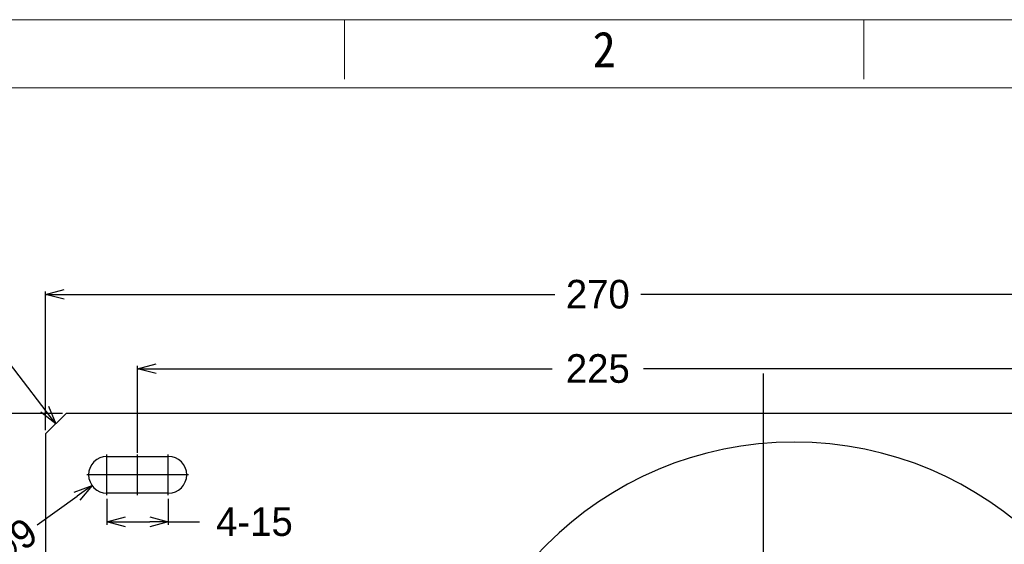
# Model space of a CAD drawing. Header units: millimetres. Extents: x -24622 to 57, y -1603 to 1112.
# Tile 198 of 219: x -715 to -474, y 983 to 1112. Entities that reach past the tile are written whole.
import ezdxf
from ezdxf.enums import TextEntityAlignment as Align
from ezdxf.lldxf.tags import DXFTag

# ---------------------------------------------------------------- set-up
doc = ezdxf.new("R2010")
doc.units = ezdxf.units.MM
doc.layers.add('用户自定义1', color=4, linetype='Continuous', lineweight=13)
doc.styles.add('样式 2', font='simkai.ttf', dxfattribs={"width": 0.95})
tags = doc.linetypes.add('CENTER', pattern=[2, 1.25, -0.25, 0.25, -0.25]).pattern_tags.tags
tags[10:11] = [DXFTag(74, 4), DXFTag(75, 0), DXFTag(340, '0'), DXFTag(46, 1.0), DXFTag(50, 0.0), DXFTag(44, 0.0), DXFTag(45, 0.0)]
tags[8:9] = [DXFTag(74, 4), DXFTag(75, 0), DXFTag(340, '0'), DXFTag(46, 1.0), DXFTag(50, 0.0), DXFTag(44, 0.0), DXFTag(45, 0.0)]
tags[6:7] = [DXFTag(74, 4), DXFTag(75, 0), DXFTag(340, '0'), DXFTag(46, 1.0), DXFTag(50, 0.0), DXFTag(44, 0.0), DXFTag(45, 0.0)]
tags[4:5] = [DXFTag(74, 4), DXFTag(75, 0), DXFTag(340, '0'), DXFTag(46, 1.0), DXFTag(50, 0.0), DXFTag(44, 0.0), DXFTag(45, 0.0)]
doc.dimstyles.new('7', dxfattribs={"dimtxt": 7, "dimasz": 4.5, "dimexe": 0.7, "dimexo": 0.9, "dimgap": 1.8, "dimtad": 0, "dimtxsty": 'Standard', "dimblk": 'OPEN30', "dimcen": 0, "dimclrd": 5, "dimclre": 3, "dimclrt": 256, "dimadec": 0, "dimazin": 2, "dimtm": 1e-09, "dimtfac": 0.6, "dimtofl": 0, "dimtmove": 0, "dimatfit": 3, "dimldrblk": 'OPEN30', "dimfxl": 1, "dimtolj": 1, "dimarcsym": 0})

# ---------------------------------------------------------------- blocks, each defined once
blk = doc.blocks.new('_Open30')
at = {"color": 0, "linetype": 'ByBlock', "lineweight": -2}
for p, q in [((-1, 0.268), (0, 0)), ((0, 0), (-1, -0.268)), ((0, 0), (-1, 0))]:
    blk.add_line(p, q, dxfattribs=at)
blk = doc.blocks.new('*D109')
at = {"color": 3, "linetype": 'ByBlock', "lineweight": -2}
for p, q in [((-686.27, 1005.6), (-686.27, 1026.86)), ((-461.27, 1005.6), (-461.27, 1026.86))]:
    blk.add_line(p, q, dxfattribs=at)
at = {"color": 5, "linetype": 'ByBlock', "lineweight": -2}
for p, q in [((-681.77, 1026.16), (-584.9, 1026.16)), ((-465.77, 1026.16), (-562.63, 1026.16))]:
    blk.add_line(p, q, dxfattribs=at)
at = {"layer": 'Defpoints', "color": 0, "linetype": 'ByBlock'}
for p in [(-461.27, 1026.16), (-686.27, 1004.7), (-461.27, 1004.7)]:
    blk.add_point(p, dxfattribs=at)
at = {"color": 5, "linetype": 'ByBlock', "lineweight": -2, "xscale": 4.5, "yscale": 4.5, "zscale": 4.5, "rotation": 180}
blk.add_blockref('_Open30', (-686.27, 1026.16), dxfattribs=at)
at = {"color": 5, "linetype": 'ByBlock', "lineweight": -2, "xscale": 4.5, "yscale": 4.5, "zscale": 4.5}
blk.add_blockref('_Open30', (-461.27, 1026.16), dxfattribs=at)
at = {"linetype": 'ByBlock', "insert": (-573.77, 1026.16), "char_height": 7, "attachment_point": 5}
blk.add_mtext('\\A1;225', dxfattribs=at)
blk = doc.blocks.new('*D110')
at = {"color": 3, "linetype": 'ByBlock', "lineweight": -2}
for p, q in [((-708.77, 1011.1), (-708.77, 1045.04)), ((-438.77, 1011.1), (-438.77, 1045.04))]:
    blk.add_line(p, q, dxfattribs=at)
at = {"color": 5, "linetype": 'ByBlock', "lineweight": -2}
for p, q in [((-704.27, 1044.34), (-584.32, 1044.34)), ((-443.27, 1044.34), (-563.22, 1044.34))]:
    blk.add_line(p, q, dxfattribs=at)
at = {"layer": 'Defpoints', "color": 0, "linetype": 'ByBlock'}
for p in [(-708.77, 1044.34), (-708.77, 1010.2), (-438.77, 1010.2)]:
    blk.add_point(p, dxfattribs=at)
at = {"color": 5, "linetype": 'ByBlock', "lineweight": -2, "xscale": 4.5, "yscale": 4.5, "zscale": 4.5, "rotation": 180}
blk.add_blockref('_Open30', (-708.77, 1044.34), dxfattribs=at)
at = {"color": 5, "linetype": 'ByBlock', "lineweight": -2, "xscale": 4.5, "yscale": 4.5, "zscale": 4.5}
blk.add_blockref('_Open30', (-438.77, 1044.34), dxfattribs=at)
at = {"linetype": 'ByBlock', "insert": (-573.77, 1044.34), "char_height": 7, "attachment_point": 5}
blk.add_mtext('\\A1;270', dxfattribs=at)
blk = doc.blocks.new('*D114')
at = {"color": 3, "linetype": 'ByBlock', "lineweight": -2}
for p, q in [((-704.67, 1015.2), (-724.3, 1015.2)), ((-694.67, 895.2), (-724.3, 895.2))]:
    blk.add_line(p, q, dxfattribs=at)
at = {"color": 5, "linetype": 'ByBlock', "lineweight": -2}
for p, q in [((-723.6, 1010.7), (-723.6, 964.59)), ((-723.6, 899.7), (-723.6, 945.82))]:
    blk.add_line(p, q, dxfattribs=at)
at = {"layer": 'Defpoints', "color": 0, "linetype": 'ByBlock'}
for p in [(-703.77, 1015.2), (-723.6, 895.2), (-693.77, 895.2)]:
    blk.add_point(p, dxfattribs=at)
at = {"color": 5, "linetype": 'ByBlock', "lineweight": -2, "xscale": 4.5, "yscale": 4.5, "zscale": 4.5}
for p, rotation in [((-723.6, 1015.2), 90), ((-723.6, 895.2), 270)]:
    blk.add_blockref('_Open30', p, dxfattribs=dict(at, rotation=rotation))
at = {"linetype": 'ByBlock', "insert": (-723.6, 955.2), "char_height": 7, "attachment_point": 5, "rotation": 90}
blk.add_mtext('\\A1;120', dxfattribs=at)
blk = doc.blocks.new('*D117')
at = {"color": 3, "linetype": 'ByBlock', "lineweight": -2}
for p, q in [((-693.77, 994.35), (-693.77, 988)), ((-678.77, 994.35), (-678.77, 988))]:
    blk.add_line(p, q, dxfattribs=at)
at = {"color": 5, "linetype": 'ByBlock', "lineweight": -2}
for p, q in [((-689.27, 988.7), (-683.27, 988.7)), ((-678.77, 988.7), (-671.17, 988.7))]:
    blk.add_line(p, q, dxfattribs=at)
at = {"layer": 'Defpoints', "color": 0, "linetype": 'ByBlock'}
for p in [(-693.77, 995.25), (-678.77, 995.25), (-693.77, 988.7)]:
    blk.add_point(p, dxfattribs=at)
at = {"color": 5, "linetype": 'ByBlock', "lineweight": -2, "xscale": 4.5, "yscale": 4.5, "zscale": 4.5, "rotation": 180}
blk.add_blockref('_Open30', (-693.77, 988.7), dxfattribs=at)
at = {"color": 5, "linetype": 'ByBlock', "lineweight": -2, "xscale": 4.5, "yscale": 4.5, "zscale": 4.5}
blk.add_blockref('_Open30', (-678.77, 988.7), dxfattribs=at)
at = {"linetype": 'ByBlock', "insert": (-657.71, 988.7), "char_height": 7, "attachment_point": 5}
blk.add_mtext('\\A1;4-15', dxfattribs=at)
blk = doc.blocks.new('*D118')
at = {"color": 5, "linetype": 'ByBlock', "lineweight": -2}
blk.add_line((-710.82, 987.95), (-701.08, 994.95), dxfattribs=at)
at = {"layer": 'Defpoints', "color": 0, "linetype": 'ByBlock'}
for p in [(-690.11, 1002.83), (-697.42, 997.58)]:
    blk.add_point(p, dxfattribs=at)
at = {"color": 5, "linetype": 'ByBlock', "lineweight": -2, "xscale": 4.5, "yscale": 4.5, "zscale": 4.5, "rotation": 35.70093848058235}
blk.add_blockref('_Open30', (-697.42, 997.58), dxfattribs=at)
at = {"linetype": 'ByBlock', "insert": (-717.02, 983.49), "char_height": 7, "attachment_point": 5, "rotation": 35.7009}
blk.add_mtext('\\A1;∅9', dxfattribs=at)
blk = doc.blocks.new('*D122')
at = {"color": 5, "linetype": 'ByBlock', "lineweight": -2}
blk.add_line((-460.42, 851.31), (-463.64, 854.46), dxfattribs=at)
at = {"layer": 'Defpoints', "color": 0, "linetype": 'ByBlock'}
for p in [(-599.69, 987.8), (-466.85, 857.61)]:
    blk.add_point(p, dxfattribs=at)
at = {"color": 5, "linetype": 'ByBlock', "lineweight": -2, "xscale": 4.5, "yscale": 4.5, "zscale": 4.5, "rotation": 135.5756287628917}
blk.add_blockref('_Open30', (-466.85, 857.61), dxfattribs=at)
at = {"linetype": 'ByBlock', "insert": (-450.8, 841.88), "char_height": 7, "attachment_point": 5, "rotation": 315.5756}
blk.add_mtext('\\A1;∅186', dxfattribs=at)

msp = doc.modelspace()

# ---------------------------------------------------------------- linework, layer by layer
at = {"color": 1, "linetype": 'CENTER', "ltscale": 94.488}
msp.add_line((-533.268, 820.403), (-533.268, 1025.003), dxfattribs=at)
at = {"color": 7, "linetype": 'Continuous'}
for p, q in [((-708.768, 1010.203), (-703.768, 1015.203)), ((-443.768, 1015.203), (-703.768, 1015.203)), ((-708.768, 1010.203), (-708.768, 857.334)), ((-693.768, 1004.703), (-678.768, 1004.703)), ((-678.768, 995.703), (-693.768, 995.703))]:
    msp.add_line(p, q, dxfattribs=at)
at = {"color": 1, "linetype": 'CENTER', "ltscale": 4.572}
for p, q in [((-693.768, 995.253), (-693.768, 1005.153)), ((-678.768, 995.253), (-678.768, 1005.153)), ((-688.818, 1000.203), (-698.718, 1000.203)), ((-673.818, 1000.203), (-683.718, 1000.203))]:
    msp.add_line(p, q, dxfattribs=at)
at = {"color": 1, "linetype": 'CENTER', "ltscale": 1.00584}
for p, q in [((-686.268, 995.253), (-686.268, 1005.153)), ((-673.818, 1000.203), (-698.718, 1000.203))]:
    msp.add_line(p, q, dxfattribs=at)
at = {"color": 7, "linetype": 'Continuous'}
for centre, radius, start, end in [((-525.768, 922.703), 85.5, 0, 180), ((-693.768, 1000.203), 4.5, 90, 270), ((-678.768, 1000.203), 4.5, 270, 90)]:
    msp.add_arc(centre, radius, start, end, dxfattribs=at)
at = {"layer": '用户自定义1', "color": 0, "lineweight": 15, "ltscale": 0.3}
for p, q in [((-635.67, 1097.009), (-635.67, 1111.54)), ((-508.762, 1097.009), (-508.762, 1111.54)), ((-902.224, 1094.829), (40.282, 1094.829))]:
    msp.add_line(p, q, dxfattribs=at)
msp.add_lwpolyline([(-918.935, 1111.54), (-9.852, 1111.54), (56.993, 1111.54)], dxfattribs=at)

# ---------------------------------------------------------------- texts
at = {"layer": '用户自定义1', "color": 0, "lineweight": 15, "ltscale": 0.3, "style": '样式 2', "width": 0.95}
msp.add_text('2', height=8.719, dxfattribs=at).set_placement((-572.216, 1099.915), align=Align.CENTER)

# ---------------------------------------------------------------- dimensions: what is measured, and where the dimension line sits
at = {"color": 5, "linetype": 'ByBlock'}
for base, p1, p2, angle, picture, middle in [((-708.768, 1044.341), (-438.768, 1010.203), (-708.768, 1010.203), 180, '*D110', (-573.768, 1044.341)), ((-461.268, 1026.157), (-686.268, 1004.703), (-461.268, 1004.703), 180, '*D109', (-573.768, 1026.157)), ((-723.604, 895.203), (-703.768, 1015.203), (-693.768, 895.203), 90, '*D114', (-723.604, 955.203))]:
    dim = msp.add_linear_dim(base=base, p1=p1, p2=p2, angle=angle, dimstyle='7', dxfattribs=at)
    dim.commit()
    dim.dimension.update_dxf_attribs({"geometry": picture, "text_midpoint": middle})
dim = msp.add_diameter_dim_2p(p1=(-690.113, 1002.829), p2=(-697.422, 997.577), dimstyle='7', dxfattribs=at)
dim.commit()
dim.dimension.update_dxf_attribs({"geometry": '*D118', "text_midpoint": (-717.02, 983.494), "dimtype": 163})
dim = msp.add_linear_dim(base=(-693.768, 988.696), p1=(-678.768, 995.253), p2=(-693.768, 995.253), angle=180, text='4-<>', dimstyle='7', dxfattribs=at)
dim.commit()
dim.dimension.update_dxf_attribs({"geometry": '*D117', "text_midpoint": (-657.705, 988.696), "dimtype": 160})
dim = msp.add_diameter_dim_2p(p1=(-599.686, 987.8), p2=(-466.849, 857.606), dimstyle='7', dxfattribs=at)
dim.commit()
dim.dimension.update_dxf_attribs({"geometry": '*D122', "text_midpoint": (-450.804, 841.88)})

# ---------------------------------------------------------------- leaders
at = {"color": 5, "linetype": 'ByBlock', "annotation_type": 0, "has_hookline": 1, "hookline_direction": 1, "text_width": 25.667}
msp.add_leader([(-706.268, 1012.703), (-717.601, 1027.545), (-725.71, 1027.545)], dimstyle='7', override={"dimgap": 1.8, "dimtad": 0}, dxfattribs=at)

doc.saveas('drawing.dxf')
